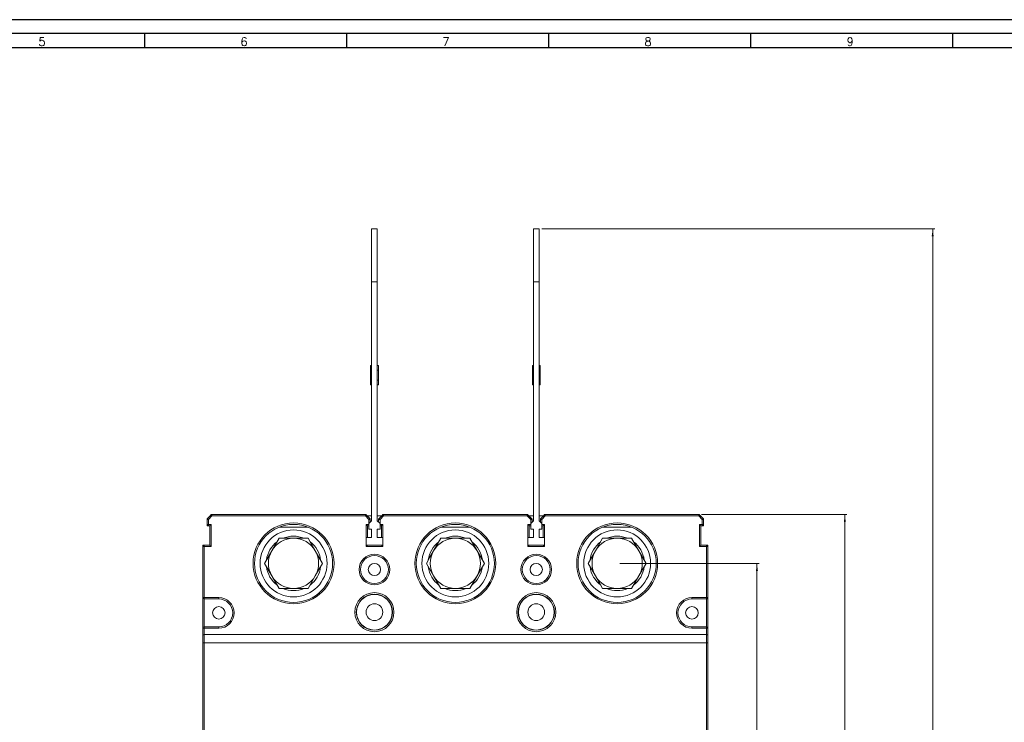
# Model space of a CAD drawing. Header units: millimetres. Extents: x 0 to 1189, y 0 to 841.
# Tile 4 of 7: x 342 to 695, y 589 to 841. Entities that reach past the tile are written whole.
import ezdxf

# ---------------------------------------------------------------- set-up
doc = ezdxf.new("R2010")
doc.units = ezdxf.units.MM
doc.layers.add('FORMATO', color=7, linetype='Continuous')
doc.styles.add('SLDTEXTSTYLE0', font='ROMANS')
doc.styles.add('SLDTEXTSTYLE1', font='TXT', dxfattribs={"width": 0.605})
doc.dimstyles.new('SLDDIMSTYLE0', dxfattribs={"dimtxt": 8.21862, "dimasz": 2.7, "dimexe": 0, "dimexo": 0.0625, "dimgap": 2.054655, "dimtad": 0, "dimdec": 1, "dimrnd": 1e-09, "dimzin": 12, "dimdsep": 46, "dimtxsty": 'SLDTEXTSTYLE1', "dimsah": 1, "dimcen": 0.09, "dimadec": 0, "dimazin": 3, "dimtfac": 1, "dimtdec": 3, "dimtofl": 0, "dimtmove": 0, "dimatfit": 3, "dimfxl": 1, "dimfrac": 2, "dimtolj": 1, "dimtzin": 12, "dimarcsym": 0})

# ---------------------------------------------------------------- blocks, each defined once
blk = doc.blocks.new('_D')
at = {"color": 7, "linetype": 'Continuous', "lineweight": 0}
for p, q in [((586.9, 663.51), (638.97, 663.51)), ((638.22, 663.51), (638.22, 546.26)), ((626.18, 540.08), (626.18, 542.4)), ((626.18, 542.4), (638.97, 542.4)), ((638.97, 542.4), (638.97, 540.08)), ((626.18, 516.94), (626.18, 514.62)), ((638.97, 514.62), (638.97, 516.94)), ((626.18, 514.62), (638.97, 514.62)), ((638.22, 393.51), (638.22, 510.77)), ((586.9, 393.51), (638.97, 393.51))]:
    blk.add_line(p, q, dxfattribs=at)
for points in [[(638.22, 663.51), (637.87, 660.81), (638.57, 660.81)], [(638.22, 393.51), (638.57, 396.21), (637.87, 396.21)]]:
    blk.add_solid(points, dxfattribs=at)
at = {"color": 7, "linetype": 'Continuous', "lineweight": 0, "char_height": 8.467, "attachment_point": 1, "rotation": 90, "style": 'SLDTEXTSTYLE1'}
for s, insert in [('10,63', (628.05, 516.94)), ('270', (640.89, 520.8))]:
    blk.add_mtext(s, dxfattribs=dict(at, insert=insert))
blk = doc.blocks.new('_D_1')
at = {"color": 7, "linetype": 'Continuous', "lineweight": 0}
for p, q in [((557.61, 646.01), (607.47, 646.01)), ((606.72, 646.01), (606.72, 546.26)), ((594.68, 540.08), (594.68, 542.4)), ((594.68, 542.4), (607.47, 542.4)), ((607.47, 542.4), (607.47, 540.08)), ((594.68, 516.94), (594.68, 514.62)), ((607.47, 514.62), (607.47, 516.94)), ((594.68, 514.62), (607.47, 514.62)), ((606.72, 411.01), (606.72, 510.77)), ((557.61, 411.01), (607.47, 411.01))]:
    blk.add_line(p, q, dxfattribs=at)
for points in [[(606.72, 646.01), (606.37, 643.31), (607.07, 643.31)], [(606.72, 411.01), (607.07, 413.71), (606.37, 413.71)]]:
    blk.add_solid(points, dxfattribs=at)
at = {"color": 7, "linetype": 'Continuous', "lineweight": 0, "char_height": 8.467, "attachment_point": 1, "rotation": 90, "style": 'SLDTEXTSTYLE1'}
for s, insert in [('9,252', (596.55, 516.94)), ('235', (609.39, 520.8))]:
    blk.add_mtext(s, dxfattribs=dict(at, insert=insert))
blk = doc.blocks.new('_D_2')
at = {"color": 7, "linetype": 'Continuous', "lineweight": 0}
for p, q in [((529.61, 766.01), (670.47, 766.01)), ((669.72, 766.01), (669.72, 548.83)), ((657.68, 542.65), (657.68, 544.97)), ((657.68, 544.97), (670.47, 544.97)), ((670.47, 544.97), (670.47, 542.65)), ((657.68, 514.37), (657.68, 512.05)), ((657.68, 512.05), (670.47, 512.05)), ((670.47, 512.05), (670.47, 514.37)), ((669.72, 291.01), (669.72, 508.19)), ((529.61, 291.01), (670.47, 291.01))]:
    blk.add_line(p, q, dxfattribs=at)
for points in [[(669.72, 766.01), (669.37, 763.31), (670.07, 763.31)], [(669.72, 291.01), (670.07, 293.71), (669.37, 293.71)]]:
    blk.add_solid(points, dxfattribs=at)
at = {"color": 7, "linetype": 'Continuous', "lineweight": 0, "char_height": 8.467, "attachment_point": 1, "rotation": 90, "style": 'SLDTEXTSTYLE1'}
for s, insert in [('18,701', (659.55, 514.37)), ('475', (672.39, 520.8))]:
    blk.add_mtext(s, dxfattribs=dict(at, insert=insert))

msp = doc.modelspace()

# ---------------------------------------------------------------- linework, layer by layer
at = {"color": 7, "linetype": 'Continuous', "lineweight": 15}
for p, q in [((468.61, 766.01), (470.61, 766.01)), ((468.61, 747.01), (468.61, 766.01)), ((470.61, 747.01), (470.61, 766.01)), ((526.61, 747.01), (526.61, 766.01)), ((526.61, 766.01), (528.61, 766.01)), ((528.61, 747.01), (528.61, 766.01)), ((468.61, 747.01), (470.61, 747.01)), ((468.61, 661.31), (468.61, 747.01)), ((470.61, 747.01), (470.61, 661.31)), ((526.61, 747.01), (528.61, 747.01)), ((526.61, 661.31), (526.61, 747.01)), ((528.61, 747.01), (528.61, 661.31)), ((468.21, 717.01), (468.61, 717.01)), ((468.21, 715.26), (468.21, 717.01)), ((470.61, 717.01), (471.01, 717.01)), ((471.01, 715.26), (471.01, 717.01)), ((526.21, 717.01), (526.61, 717.01)), ((526.21, 715.26), (526.21, 717.01)), ((528.61, 717.01), (529.01, 717.01)), ((529.01, 715.26), (529.01, 717.01)), ((468.21, 715.26), (468.61, 715.26)), ((468.21, 711.76), (468.21, 715.26)), ((470.61, 715.26), (471.01, 715.26)), ((471.01, 711.76), (471.01, 715.26)), ((526.21, 711.76), (526.21, 715.26)), ((526.21, 715.26), (526.61, 715.26)), ((528.61, 715.26), (529.01, 715.26)), ((529.01, 711.76), (529.01, 715.26)), ((468.21, 711.76), (468.61, 711.76)), ((468.21, 710.01), (468.21, 711.76)), ((468.21, 710.01), (468.61, 710.01)), ((471.01, 711.76), (470.61, 711.76)), ((470.61, 710.01), (471.01, 710.01)), ((471.01, 710.01), (471.01, 711.76)), ((526.21, 711.76), (526.61, 711.76)), ((526.21, 710.01), (526.21, 711.76)), ((526.21, 710.01), (526.61, 710.01)), ((529.01, 711.76), (528.61, 711.76)), ((528.61, 710.01), (529.01, 710.01)), ((529.01, 710.01), (529.01, 711.76)), ((409.76, 662.16), (409.61, 662.01)), ((409.61, 662.01), (409.61, 661.8)), ((410.11, 661.8), (409.61, 661.8)), ((409.61, 660.01), (409.61, 661.8)), ((409.76, 662.16), (410.96, 663.36)), ((410.11, 661.8), (411.32, 663.01)), ((410.11, 660.01), (410.11, 661.8)), ((411.11, 663.51), (411, 663.4)), ((411.11, 663.51), (411.32, 663.51)), ((411.32, 663.51), (411.32, 663.51)), ((411.32, 663.51), (466.4, 663.51)), ((411.32, 663.01), (466.4, 663.01)), ((466.4, 663.01), (466.4, 663.51)), ((466.4, 663.51), (466.61, 663.51)), ((466.4, 663.01), (467.61, 661.8)), ((466.61, 663.51), (466.76, 663.36)), ((466.76, 663.36), (467.96, 662.16)), ((468.61, 663.01), (467.11, 663.01)), ((468.11, 661.8), (467.61, 661.8)), ((467.61, 661.8), (467.61, 660.01)), ((467.61, 660.31), (468.61, 661.31)), ((467.61, 658.31), (467.61, 660.31)), ((467.96, 662.16), (468.11, 662.01)), ((468.11, 662.01), (468.11, 661.8)), ((468.11, 661.8), (468.11, 660.81)), ((472.11, 663.01), (470.61, 663.01)), ((470.61, 661.31), (471.61, 660.31)), ((471.11, 662.01), (471.26, 662.16)), ((471.11, 661.8), (471.11, 662.01)), ((471.61, 661.8), (471.11, 661.8)), ((471.11, 660.81), (471.11, 661.8)), ((471.26, 662.16), (472.46, 663.36)), ((471.61, 661.8), (472.82, 663.01)), ((471.61, 660.01), (471.61, 661.8)), ((471.61, 660.31), (471.61, 658.31)), ((472.5, 663.4), (472.61, 663.51)), ((472.61, 663.51), (472.82, 663.51)), ((472.82, 663.51), (472.82, 663.51)), ((472.82, 663.51), (524.4, 663.51)), ((472.82, 663.01), (524.4, 663.01)), ((524.4, 663.01), (524.4, 663.51)), ((524.4, 663.51), (524.61, 663.51)), ((524.4, 663.01), (525.61, 661.8)), ((524.61, 663.51), (524.76, 663.36)), ((524.76, 663.36), (525.96, 662.16)), ((526.61, 663.01), (525.11, 663.01)), ((526.11, 661.8), (525.61, 661.8)), ((525.61, 661.8), (525.61, 660.01)), ((525.61, 660.31), (526.61, 661.31)), ((525.61, 658.31), (525.61, 660.31)), ((525.96, 662.16), (526.11, 662.01)), ((526.11, 662.01), (526.11, 661.8)), ((526.11, 661.8), (526.11, 660.81)), ((530.11, 663.01), (528.61, 663.01)), ((528.61, 661.31), (529.61, 660.31)), ((529.11, 662.01), (529.26, 662.16)), ((529.11, 661.8), (529.11, 662.01)), ((529.61, 661.8), (529.11, 661.8)), ((529.11, 660.81), (529.11, 661.8)), ((529.26, 662.16), (530.46, 663.36)), ((529.61, 661.8), (530.82, 663.01)), ((529.61, 660.01), (529.61, 661.8)), ((529.61, 660.31), (529.61, 658.31)), ((530.5, 663.4), (530.61, 663.51)), ((530.61, 663.51), (530.82, 663.51)), ((530.82, 663.51), (530.82, 663.51)), ((530.82, 663.51), (585.9, 663.51)), ((530.82, 663.01), (585.9, 663.01)), ((585.9, 663.01), (585.9, 663.51)), ((585.9, 663.51), (586.11, 663.51)), ((585.9, 663.01), (587.11, 661.8)), ((586.26, 663.36), (586.11, 663.51)), ((586.26, 663.36), (587.46, 662.16)), ((587.61, 661.8), (587.11, 661.8)), ((587.11, 661.8), (587.11, 660.01)), ((587.61, 662.01), (587.46, 662.16)), ((587.61, 661.8), (587.61, 662.01)), ((587.61, 661.8), (587.61, 660.01)), ((409.61, 660.01), (409.76, 660.01)), ((409.61, 660.01), (409.61, 659.51)), ((410.11, 659.51), (409.61, 659.51)), ((409.76, 660.01), (410.11, 660.01)), ((411.11, 660.01), (410.11, 660.01)), ((410.11, 660.01), (410.11, 659.51)), ((410.61, 659.51), (410.11, 659.51)), ((410.61, 652.51), (410.61, 659.51)), ((411.11, 652.01), (411.11, 660.01)), ((445.81, 659.01), (435.41, 659.01)), ((467.61, 660.01), (466.61, 660.01)), ((466.61, 660.01), (466.61, 652.01)), ((467.61, 659.51), (467.11, 659.51)), ((467.11, 659.51), (467.11, 655.31)), ((468.61, 658.31), (467.61, 658.31)), ((468.61, 655.31), (468.61, 658.31)), ((470.61, 658.31), (470.61, 655.31)), ((471.61, 658.31), (470.61, 658.31)), ((472.61, 660.01), (471.61, 660.01)), ((472.11, 659.51), (471.61, 659.51)), ((472.11, 655.31), (472.11, 659.51)), ((472.61, 652.01), (472.61, 660.01)), ((503.81, 659.01), (493.41, 659.01)), ((525.61, 660.01), (524.61, 660.01)), ((524.61, 660.01), (524.61, 652.01)), ((525.61, 659.51), (525.11, 659.51)), ((525.11, 659.51), (525.11, 655.31)), ((526.61, 658.31), (525.61, 658.31)), ((526.61, 655.31), (526.61, 658.31)), ((529.61, 658.31), (528.61, 658.31)), ((528.61, 658.31), (528.61, 655.31)), ((530.61, 660.01), (529.61, 660.01)), ((530.11, 659.51), (529.61, 659.51)), ((530.11, 655.31), (530.11, 659.51)), ((530.61, 652.01), (530.61, 660.01)), ((561.81, 659.01), (551.41, 659.01)), ((587.11, 660.01), (586.11, 660.01)), ((586.11, 660.01), (586.11, 652.01)), ((586.61, 659.51), (587.11, 659.51)), ((586.61, 659.51), (586.61, 652.51)), ((587.11, 659.66), (587.11, 660.01)), ((587.11, 660.01), (587.61, 660.01)), ((587.11, 659.51), (587.11, 659.66)), ((587.61, 659.51), (587.11, 659.51)), ((587.61, 659.51), (587.61, 660.01)), ((432.82, 650.51), (435.41, 655.01)), ((435.41, 655.01), (440.61, 655.01)), ((440.61, 655.01), (445.81, 655.01)), ((466.61, 655.31), (468.61, 655.31)), ((466.61, 652.51), (466.61, 655.31)), ((470.61, 655.31), (472.61, 655.31)), ((472.61, 655.31), (472.61, 652.51)), ((490.82, 650.51), (493.41, 655.01)), ((493.41, 655.01), (498.61, 655.01)), ((498.61, 655.01), (503.81, 655.01)), ((524.61, 652.51), (524.61, 655.31)), ((524.61, 655.31), (526.61, 655.31)), ((528.61, 655.31), (530.61, 655.31)), ((530.61, 655.31), (530.61, 652.51)), ((548.82, 650.51), (551.41, 655.01)), ((551.41, 655.01), (556.61, 655.01)), ((556.61, 655.01), (561.81, 655.01)), ((408.11, 652.51), (408.11, 652.01)), ((408.61, 652.51), (408.11, 652.51)), ((408.26, 652.01), (408.11, 652.01)), ((408.11, 633.76), (408.11, 652.01)), ((408.61, 652.01), (408.26, 652.01)), ((408.61, 652.51), (408.61, 652.01)), ((408.61, 652.51), (410.61, 652.51)), ((408.61, 633.76), (408.61, 652.01)), ((408.61, 652.01), (411.11, 652.01)), ((472.61, 652.51), (466.61, 652.51)), ((466.61, 652.01), (472.61, 652.01)), ((530.61, 652.51), (524.61, 652.51)), ((524.61, 652.01), (530.61, 652.01)), ((586.11, 652.01), (588.61, 652.01)), ((586.61, 652.51), (588.61, 652.51)), ((588.61, 652.01), (588.61, 652.51)), ((589.11, 652.51), (588.61, 652.51)), ((588.61, 652.01), (588.61, 633.76)), ((588.96, 652.01), (588.61, 652.01)), ((589.11, 652.01), (588.96, 652.01)), ((589.11, 652.01), (589.11, 652.51)), ((589.11, 652.01), (589.11, 633.76)), ((432.82, 641.51), (430.22, 646.01)), ((490.82, 641.51), (488.22, 646.01)), ((448.4, 641.51), (445.81, 637.01)), ((564.4, 641.51), (561.81, 637.01)), ((440.61, 637.01), (435.41, 637.01)), ((445.81, 637.01), (440.61, 637.01)), ((498.61, 637.01), (493.41, 637.01)), ((503.81, 637.01), (498.61, 637.01)), ((556.61, 637.01), (551.41, 637.01)), ((561.81, 637.01), (556.61, 637.01)), ((408.11, 633.76), (408.61, 633.76)), ((408.11, 622.76), (408.11, 633.76)), ((408.61, 633.76), (408.61, 633.26)), ((413.81, 633.76), (408.61, 633.76)), ((408.61, 633.26), (413.81, 633.26)), ((408.61, 633.26), (408.61, 623.26)), ((413.81, 633.26), (413.81, 633.76)), ((588.61, 633.76), (583.41, 633.76)), ((583.41, 633.26), (583.41, 633.76)), ((583.41, 633.26), (588.61, 633.26)), ((588.61, 633.41), (588.61, 633.76)), ((588.61, 633.26), (588.61, 633.41)), ((588.61, 633.26), (588.61, 623.26)), ((589.07, 633.76), (589.11, 633.76)), ((589.11, 633.76), (589.11, 622.76)), ((408.61, 622.76), (408.11, 622.76)), ((408.11, 620.01), (408.11, 622.76)), ((408.61, 623.26), (408.61, 622.76)), ((413.81, 623.26), (408.61, 623.26)), ((408.61, 620.51), (408.61, 622.76)), ((408.61, 622.76), (413.81, 622.76)), ((413.81, 623.26), (413.81, 622.76)), ((583.41, 623.26), (583.41, 622.76)), ((588.61, 623.26), (583.41, 623.26)), ((583.41, 622.76), (588.61, 622.76)), ((588.61, 623.11), (588.61, 623.26)), ((588.61, 622.76), (588.61, 623.11)), ((588.61, 622.76), (588.61, 620.51)), ((589.11, 622.76), (588.61, 622.76)), ((589.11, 622.76), (589.11, 620.01)), ((408.11, 617.51), (408.11, 620.01)), ((408.61, 617.51), (408.61, 620.51)), ((588.61, 620.51), (408.61, 620.51)), ((588.61, 620.51), (588.61, 617.51)), ((589.11, 620.01), (589.11, 617.51)), ((408.11, 617.51), (408.61, 617.51)), ((408.11, 577.51), (408.11, 617.51)), ((408.61, 579.91), (408.61, 617.51)), ((408.61, 617.51), (588.61, 617.51)), ((589.11, 617.51), (588.61, 617.51)), ((588.61, 617.51), (588.61, 579.91)), ((589.11, 617.51), (589.11, 577.51))]:
    msp.add_line(p, q, dxfattribs=at)
at = {"color": 1, "linetype": 'Continuous', "lineweight": 15}
for p, q in [((411.32, 663.51), (411.32, 663.01)), ((472.82, 663.51), (472.82, 663.01)), ((530.82, 663.51), (530.82, 663.01)), ((588.61, 633.76), (589.07, 633.76))]:
    msp.add_line(p, q, dxfattribs=at)
at = {"color": 7, "linetype": 'Continuous', "lineweight": 15, "flags": 128}
for points in [[(409.76, 662.16), (409.76, 662.15), (409.78, 662.13), (409.82, 662.1), (409.86, 662.05), (409.91, 662), (409.98, 661.94), (410.04, 661.87), (410.11, 661.8)], [(411.07, 663.26), (411.04, 663.28), (411.02, 663.3), (411.01, 663.32), (410.99, 663.34), (410.98, 663.35), (410.97, 663.36), (410.97, 663.36), (410.96, 663.36)], [(411.14, 663.48), (411.04, 663.43), (410.97, 663.36)], [(411.32, 663.01), (411.28, 663.05), (411.25, 663.08), (411.22, 663.11), (411.18, 663.15), (411.15, 663.18), (411.12, 663.21), (411.09, 663.24), (411.07, 663.26)], [(466.4, 663.01), (466.47, 663.08), (466.54, 663.15), (466.6, 663.21), (466.65, 663.26), (466.7, 663.3), (466.73, 663.34), (466.75, 663.36), (466.76, 663.36)], [(467.86, 662.05), (467.83, 662.03), (467.81, 662), (467.78, 661.97), (467.75, 661.94), (467.71, 661.91), (467.68, 661.87), (467.65, 661.84), (467.61, 661.8)], [(467.96, 662.16), (467.96, 662.16), (467.96, 662.15), (467.95, 662.14), (467.94, 662.13), (467.92, 662.12), (467.9, 662.1), (467.88, 662.08), (467.86, 662.05)], [(471.61, 661.8), (471.54, 661.87), (471.48, 661.94), (471.41, 662), (471.36, 662.05), (471.32, 662.1), (471.28, 662.13), (471.26, 662.15), (471.26, 662.16)], [(472.46, 663.36), (472.47, 663.36), (472.47, 663.36), (472.48, 663.35), (472.49, 663.34), (472.51, 663.32), (472.52, 663.3), (472.54, 663.28), (472.57, 663.26)], [(472.64, 663.48), (472.54, 663.43), (472.47, 663.36)], [(472.57, 663.26), (472.59, 663.24), (472.62, 663.21), (472.65, 663.18), (472.68, 663.15), (472.72, 663.11), (472.75, 663.08), (472.78, 663.05), (472.82, 663.01)], [(524.4, 663.01), (524.47, 663.08), (524.54, 663.15), (524.6, 663.21), (524.65, 663.26), (524.7, 663.3), (524.73, 663.34), (524.75, 663.36), (524.76, 663.36)], [(525.86, 662.05), (525.83, 662.03), (525.81, 662), (525.78, 661.97), (525.75, 661.94), (525.71, 661.91), (525.68, 661.87), (525.65, 661.84), (525.61, 661.8)], [(525.96, 662.16), (525.96, 662.16), (525.96, 662.15), (525.95, 662.14), (525.94, 662.13), (525.92, 662.12), (525.9, 662.1), (525.88, 662.08), (525.86, 662.05)], [(529.61, 661.8), (529.54, 661.87), (529.48, 661.94), (529.41, 662), (529.36, 662.05), (529.32, 662.1), (529.28, 662.13), (529.26, 662.15), (529.26, 662.16)], [(530.46, 663.36), (530.47, 663.36), (530.47, 663.36), (530.48, 663.35), (530.49, 663.34), (530.51, 663.32), (530.52, 663.3), (530.54, 663.28), (530.57, 663.26)], [(530.64, 663.48), (530.54, 663.43), (530.47, 663.36)], [(530.57, 663.26), (530.59, 663.24), (530.62, 663.21), (530.65, 663.18), (530.68, 663.15), (530.72, 663.11), (530.75, 663.08), (530.78, 663.05), (530.82, 663.01)], [(585.9, 663.01), (585.97, 663.08), (586.04, 663.15), (586.1, 663.21), (586.15, 663.26), (586.2, 663.3), (586.23, 663.34), (586.25, 663.36), (586.26, 663.36)], [(587.11, 661.8), (587.15, 661.84), (587.18, 661.87), (587.21, 661.91), (587.25, 661.94), (587.28, 661.97), (587.31, 662), (587.33, 662.03), (587.36, 662.05)], [(587.36, 662.05), (587.38, 662.08), (587.4, 662.1), (587.42, 662.12), (587.44, 662.13), (587.45, 662.14), (587.46, 662.15), (587.46, 662.16), (587.46, 662.16)], [(411.11, 660.01), (411.01, 659.91), (410.92, 659.82), (410.83, 659.73), (410.76, 659.66), (410.69, 659.6), (410.65, 659.55), (410.62, 659.52), (410.61, 659.51)], [(467.11, 659.51), (467.1, 659.52), (467.08, 659.54), (467.04, 659.58), (466.99, 659.63), (466.93, 659.69), (466.86, 659.76), (466.78, 659.84), (466.7, 659.92), (466.61, 660.01)], [(472.61, 660.01), (472.51, 659.91), (472.42, 659.82), (472.33, 659.73), (472.26, 659.66), (472.19, 659.6), (472.15, 659.55), (472.12, 659.52), (472.11, 659.51)], [(525.11, 659.51), (525.1, 659.52), (525.07, 659.55), (525.03, 659.6), (524.96, 659.66), (524.89, 659.73), (524.8, 659.82), (524.71, 659.91), (524.61, 660.01)], [(530.61, 660.01), (530.52, 659.92), (530.44, 659.84), (530.36, 659.76), (530.29, 659.69), (530.23, 659.63), (530.18, 659.58), (530.14, 659.54), (530.12, 659.52), (530.11, 659.51)], [(586.61, 659.51), (586.6, 659.52), (586.57, 659.55), (586.53, 659.6), (586.46, 659.66), (586.39, 659.73), (586.3, 659.82), (586.21, 659.91), (586.11, 660.01)], [(445.81, 655.01), (447.08, 652.81), (448.4, 650.51)], [(503.81, 655.01), (505.08, 652.81), (506.4, 650.51)], [(561.81, 655.01), (563.08, 652.81), (564.4, 650.51)], [(411.11, 652.01), (411.01, 652.11), (410.92, 652.2), (410.83, 652.29), (410.76, 652.36), (410.69, 652.43), (410.65, 652.47), (410.62, 652.5), (410.61, 652.51)], [(430.22, 646.01), (431.49, 648.22), (432.82, 650.51)], [(448.4, 650.51), (449.7, 648.26), (451, 646.01)], [(466.61, 652.01), (466.7, 652.1), (466.78, 652.18), (466.86, 652.26), (466.93, 652.33), (466.99, 652.39), (467.04, 652.44), (467.08, 652.48), (467.1, 652.5), (467.11, 652.51)], [(472.61, 652.01), (472.52, 652.1), (472.44, 652.18), (472.36, 652.26), (472.29, 652.33), (472.23, 652.39), (472.18, 652.44), (472.14, 652.48), (472.12, 652.5), (472.11, 652.51)], [(488.22, 646.01), (489.49, 648.22), (490.82, 650.51)], [(506.4, 650.51), (507.7, 648.26), (509, 646.01)], [(524.61, 652.01), (524.7, 652.1), (524.78, 652.18), (524.86, 652.26), (524.93, 652.33), (524.99, 652.39), (525.04, 652.44), (525.08, 652.48), (525.1, 652.5), (525.11, 652.51)], [(530.61, 652.01), (530.52, 652.1), (530.44, 652.18), (530.36, 652.26), (530.29, 652.33), (530.23, 652.39), (530.18, 652.44), (530.14, 652.48), (530.12, 652.5), (530.11, 652.51)], [(546.22, 646.01), (547.49, 648.22), (548.82, 650.51)], [(564.4, 650.51), (565.7, 648.26), (567, 646.01)], [(586.61, 652.51), (586.6, 652.5), (586.57, 652.47), (586.53, 652.43), (586.46, 652.36), (586.39, 652.29), (586.3, 652.2), (586.21, 652.11), (586.11, 652.01)], [(451, 646.01), (449.73, 643.81), (448.4, 641.51)], [(509, 646.01), (507.73, 643.81), (506.4, 641.51)], [(548.82, 641.51), (547.52, 643.76), (546.22, 646.01)], [(567, 646.01), (565.73, 643.81), (564.4, 641.51)], [(435.41, 637.01), (434.14, 639.22), (432.82, 641.51)], [(493.41, 637.01), (492.14, 639.22), (490.82, 641.51)], [(506.4, 641.51), (505.11, 639.26), (503.81, 637.01)], [(551.41, 637.01), (550.14, 639.22), (548.82, 641.51)]]:
    msp.add_lwpolyline(points, dxfattribs=at)
at = {"color": 7, "linetype": 'Continuous', "lineweight": 15}
for centre, radius in [((440.61, 646.01), 14), ((440.61, 646.01), 12), ((498.61, 646.01), 14), ((498.61, 646.01), 12), ((556.61, 646.01), 14), ((556.61, 646.01), 12), ((469.61, 643.81), 5), ((469.61, 643.81), 2.2), ((527.61, 643.81), 5), ((527.61, 643.81), 2.2), ((469.61, 628.51), 6.5), ((469.61, 628.51), 6.4), ((527.61, 628.51), 6.5), ((527.61, 628.51), 6.4), ((413.81, 628.26), 2.25), ((469.61, 628.51), 3), ((527.61, 628.51), 3), ((583.41, 628.26), 2.25)]:
    msp.add_circle(centre, radius, dxfattribs=at)
for centre, radius, start, end in [((410.11, 661.8), 0.5, 135, 180), ((411.32, 663.01), 0.5, 111.2543, 135), ((411.28, 663.18), 0.325, 82.785, 115.6179), ((440.61, 646.01), 14.5, 0, 180), ((466.4, 663.01), 0.5, 45, 90), ((467.61, 661.8), 0.5, 0, 45), ((471.61, 661.8), 0.5, 135, 180), ((472.82, 663.01), 0.5, 111.2543, 135), ((472.78, 663.18), 0.325, 82.7848, 115.6182), ((498.61, 646.01), 14.5, 0, 180), ((524.4, 663.01), 0.5, 45, 90), ((525.61, 661.8), 0.5, 0, 45), ((529.61, 661.8), 0.5, 135, 180), ((530.82, 663.01), 0.5, 111.2543, 135), ((530.78, 663.18), 0.324, 82.7772, 115.6257), ((556.61, 646.01), 14.5, 360, 180), ((585.9, 663.01), 0.5, 45, 90), ((587.11, 661.8), 0.5, 0, 45), ((410.11, 660.01), 0.5, 180, 270), ((587.11, 660.01), 0.5, 270, 0), ((440.61, 646.01), 9.77, 127.1698, 172.8302), ((440.61, 646.01), 9, 90, 150), ((440.61, 646.01), 9.77, 67.1698, 112.8302), ((440.61, 646.01), 9, 30, 90), ((440.61, 646.01), 9.77, 7.1698, 52.8302), ((498.61, 646.01), 9.77, 127.1698, 172.8302), ((498.61, 646.01), 9, 90, 150), ((498.61, 646.01), 9.77, 67.1698, 112.8302), ((498.61, 646.01), 9, 30, 90), ((498.61, 646.01), 9.76, 7.1698, 52.8302), ((556.61, 646.01), 9.77, 127.1698, 172.8302), ((556.61, 646.01), 9, 90, 150), ((556.61, 646.01), 9.77, 67.1698, 112.8302), ((556.61, 646.01), 9, 30, 90), ((556.61, 646.01), 9.77, 7.1698, 52.8302), ((408.61, 652.01), 0.5, 90, 180), ((440.61, 646.01), 9, 150, 210), ((440.61, 646.01), 9, 330, 30), ((498.61, 646.01), 9, 150, 210), ((498.61, 646.01), 9, 330, 30), ((556.61, 646.01), 9, 150, 210), ((556.61, 646.01), 9, 330, 30), ((588.61, 652.01), 0.5, 0, 90), ((440.61, 646.01), 14.5, 180, 360), ((469.61, 643.81), 5.5, 0, 180), ((498.61, 646.01), 14.5, 180, 360), ((527.61, 643.81), 5.5, 0, 180), ((556.61, 646.01), 14.5, 180, 0), ((440.61, 646.01), 9.77, 187.1698, 232.8302), ((440.61, 646.01), 9.77, 307.1698, 352.8302), ((469.61, 643.81), 5.5, 180, 0), ((498.61, 646.01), 9.77, 187.1698, 232.8302), ((498.61, 646.01), 9.76, 307.1698, 352.8302), ((527.61, 643.81), 5.5, 180, 0), ((556.61, 646.01), 9.77, 187.1698, 232.8302), ((556.61, 646.01), 9.77, 307.1698, 352.8302), ((440.61, 646.01), 9, 210, 270), ((440.61, 646.01), 9, 270, 330), ((498.61, 646.01), 9, 210, 270), ((498.61, 646.01), 9, 270, 330), ((556.61, 646.01), 9, 210, 270), ((556.61, 646.01), 9, 270, 330), ((440.61, 646.01), 9.77, 247.1698, 292.8302), ((469.61, 628.51), 7, 0, 180), ((498.61, 646.01), 9.77, 247.1698, 292.8302), ((527.61, 628.51), 7, 0, 180), ((556.61, 646.01), 9.77, 247.1698, 292.8302), ((408.61, 633.76), 0.5, 180, 225), ((408.61, 633.76), 0.5, 225, 270), ((413.81, 628.26), 5.5, 270, 90), ((413.81, 628.26), 5, 270, 90), ((583.41, 628.26), 5.5, 90, 270), ((583.41, 628.26), 5, 90, 270), ((588.61, 633.76), 0.5, 270, 335.9632), ((588.88, 633.67), 0.208, 328.5073, 26.0277), ((469.61, 628.51), 7, 180, 0), ((527.61, 628.51), 7, 180, 0), ((408.61, 622.76), 0.5, 135, 180), ((408.61, 622.76), 0.5, 90, 135), ((588.61, 622.76), 0.5, 0, 90), ((408.61, 620.01), 0.5, 90, 180), ((588.61, 620.01), 0.5, 0, 90)]:
    msp.add_arc(centre, radius, start, end, dxfattribs=at)
at = {"layer": 'FORMATO'}
for p, q in [((1189, 841), (0, 841)), ((1184, 836), (25, 836)), ((387.15, 836), (387.15, 831)), ((459.58, 836), (459.58, 831)), ((532.01, 836), (532.01, 831)), ((604.44, 836), (604.44, 831)), ((676.87, 836), (676.87, 831)), ((25, 831), (1184, 831))]:
    msp.add_line(p, q, dxfattribs=at)

# ---------------------------------------------------------------- texts
at = {"layer": 'FORMATO', "char_height": 3, "attachment_point": 2, "style": 'SLDTEXTSTYLE0'}
for s, insert in [('5', (350.42, 834.6)), ('6', (422.85, 834.6)), ('7', (495.28, 834.6)), ('8', (567.71, 834.6)), ('9', (640.14, 834.6))]:
    msp.add_mtext(s, dxfattribs=dict(at, insert=insert))

# ---------------------------------------------------------------- dimensions: what is measured, and where the dimension line sits
at = {"color": 7, "linetype": 'Continuous', "lineweight": 0}
for base, p1, p2, picture, middle in [((669.72, 291.01), (528.61, 766.01), (528.61, 291.01), '_D_2', (669.72, 528.51)), ((638.22, 663.51), (585.9, 393.51), (585.9, 663.51), '_D', (638.22, 528.51)), ((606.72, 411.01), (556.61, 646.01), (556.61, 411.01), '_D_1', (606.72, 528.51))]:
    dim = msp.add_linear_dim(base=base, p1=p1, p2=p2, angle=90, dimstyle='SLDDIMSTYLE0', dxfattribs=at)
    dim.commit()
    dim.dimension.update_dxf_attribs({"geometry": picture, "text_midpoint": middle, "dimtype": 160})

doc.saveas('drawing.dxf')
